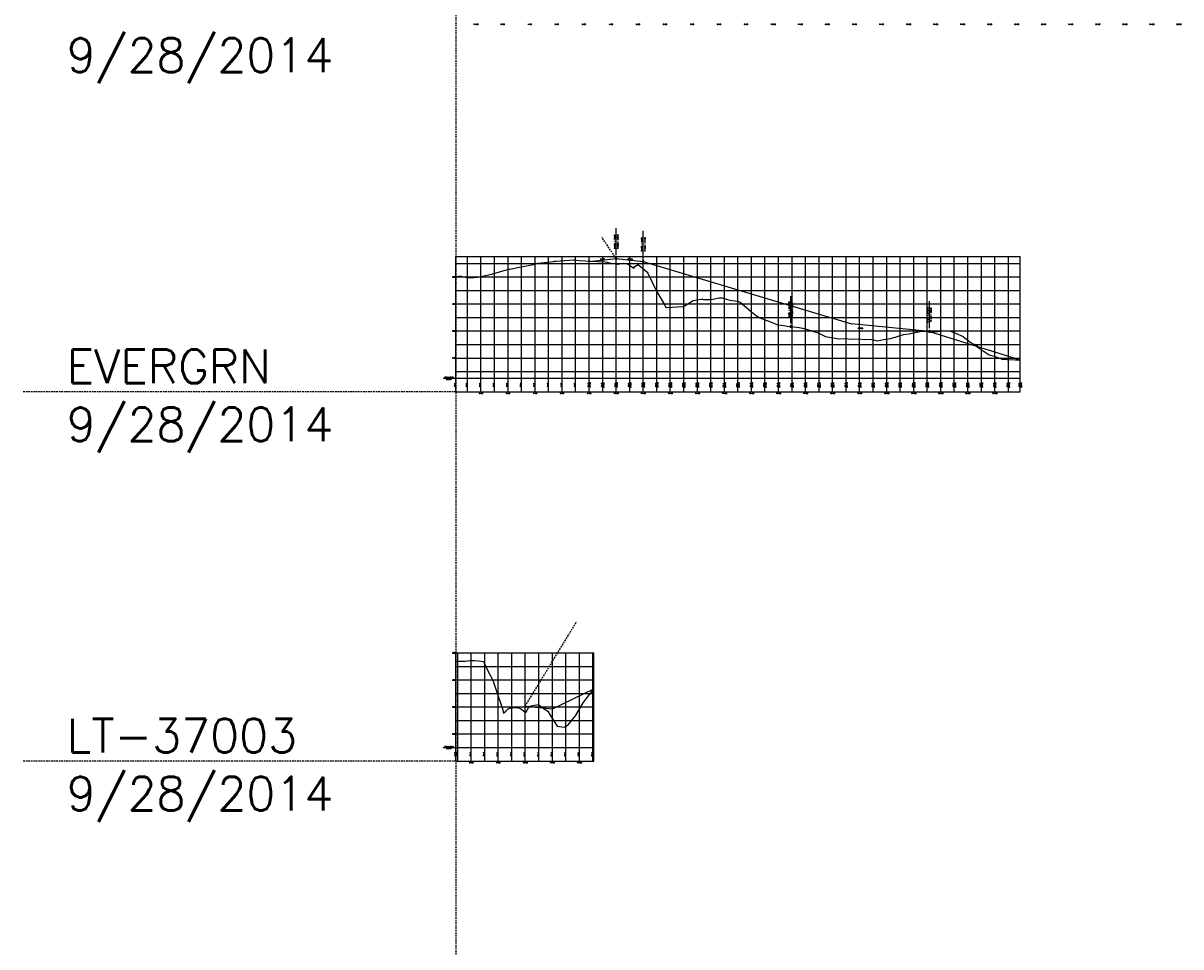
# Model space of a CAD drawing. Extents: x 114466 to 237039, y 16086 to 93345.
# Tile 77 of 81: x 219714 to 223994, y 44387 to 47802. Entities that reach past the tile are written whole.
import ezdxf
from ezdxf.enums import TextEntityAlignment as Align

# ---------------------------------------------------------------- set-up
doc = ezdxf.new("R2010")
doc.units = 0
doc.header["$LTSCALE"] = 50
doc.header["$MEASUREMENT"] = 0
doc.linetypes.add('HIDDEN_050%', pattern=[0.1875, 0.125, -0.0625])
doc.layers.get('0').update_dxf_attribs({"color": 1})
doc.layers.add('_CAB-PROF-TXT', color=31, linetype='HIDDEN_050%', plot=False)
for name, color, linetype in [('EVERGRN-PBASE', 101, 'Continuous'), ('EVERGRN-PEGC', 1, 'Continuous'), ('EVERGRN-PEGCT', 101, 'Continuous'), ('EVERGRN-PFGC', 4, 'Continuous'), ('EVERGRN-PFGCT', 3, 'Continuous'), ('EVERGRN-PGRID', 251, 'Continuous'), ('EVERGRN-PGRIDT', 101, 'Continuous'), ('EVERGRN1-PEGCT', 101, 'Continuous'), ('LT-37003-PBASE', 101, 'Continuous'), ('LT-37003-PEGC', 1, 'Continuous'), ('LT-37003-PEGCT', 101, 'Continuous'), ('LT-37003-PFGC', 4, 'Continuous'), ('LT-37003-PGRID', 251, 'Continuous'), ('LT-37003-PGRIDT', 101, 'Continuous')]:
    doc.layers.add(name, color=color, linetype=linetype)
doc.styles.add('C10O', font='complex', dxfattribs={"oblique": 20, "height": 4.167})
doc.styles.add('L140', font='ROMANSM.shx', dxfattribs={"height": 14})
doc.styles.add('l80', font='ROMANSM.shx', dxfattribs={"height": 8})

# ---------------------------------------------------------------- blocks, each defined once
blk = doc.blocks.new('datum')
blk.add_line((-1.625, 0), (-0.125, 0))
at = {"style": 'C10O', "oblique": 20}
blk.add_text('DATUM ELEV', height=0.1389, dxfattribs=at).set_placement((-0.9375, 0.05), align=Align.CENTER)
blk.add_attdef('DATUM', text='', height=0.1389, dxfattribs=at).set_placement((-0.9375, -0.18889), align=Align.CENTER)
blk = doc.blocks.new('pvi2')
for p, q in [((0, 0.1), (-0.075, -0.05)), ((0.075, -0.05), (0, 0.1)), ((-0.075, -0.05), (0.075, -0.05))]:
    blk.add_line(p, q)
blk.add_circle((0, 0), 0.0125)
at = {"flags": 1}
for tag, p in [('K', (0, -0.005)), ('LENGTH', (0, -0.033))]:
    blk.add_attdef(tag, text='', height=0.01, dxfattribs=at).set_placement(p, align=Align.CENTER)

msp = doc.modelspace()

# ---------------------------------------------------------------- linework, layer by layer
at = {"layer": '_CAB-PROF-TXT'}
for p, q in [((221314.3069, 54640.73615), (221314.3069, 31935.7308)), ((221906.6769, 46931.81734), (221853.59707, 47010.53415)), ((221314.3069, 46439.31734), (219714.04508, 46439.31734)), ((221570.56132, 45277.39327), (221761.01493, 45590.4702)), ((221314.3069, 45074.19327), (219714.04508, 45074.19327))]:
    msp.add_line(p, q, dxfattribs=at)
at = {"layer": 'EVERGRN-PBASE'}
for p, q in [((221314.3069, 46439.31734), (221314.3069, 46489.31734)), ((221314.3069, 46489.31734), (223400.62327, 46489.31734)), ((221356.6769, 46439.31734), (221356.6769, 46489.31734)), ((221406.6769, 46439.31734), (221406.6769, 46489.31734)), ((221456.6769, 46439.31734), (221456.6769, 46489.31734)), ((221506.6769, 46439.31734), (221506.6769, 46489.31734)), ((221556.6769, 46439.31734), (221556.6769, 46489.31734)), ((221606.6769, 46439.31734), (221606.6769, 46489.31734)), ((221656.6769, 46439.31734), (221656.6769, 46489.31734)), ((221706.6769, 46439.31734), (221706.6769, 46489.31734)), ((221756.6769, 46439.31734), (221756.6769, 46489.31734)), ((221806.6769, 46439.31734), (221806.6769, 46489.31734)), ((221856.6769, 46439.31734), (221856.6769, 46489.31734)), ((221906.6769, 46439.31734), (221906.6769, 46489.31734)), ((221956.6769, 46439.31734), (221956.6769, 46489.31734)), ((222006.6769, 46439.31734), (222006.6769, 46489.31734)), ((222056.6769, 46439.31734), (222056.6769, 46489.31734)), ((222106.6769, 46439.31734), (222106.6769, 46489.31734)), ((222156.6769, 46439.31734), (222156.6769, 46489.31734)), ((222206.6769, 46439.31734), (222206.6769, 46489.31734)), ((222256.6769, 46439.31734), (222256.6769, 46489.31734)), ((222306.6769, 46439.31734), (222306.6769, 46489.31734)), ((222356.6769, 46439.31734), (222356.6769, 46489.31734)), ((222406.6769, 46439.31734), (222406.6769, 46489.31734)), ((222456.6769, 46439.31734), (222456.6769, 46489.31734)), ((222506.6769, 46439.31734), (222506.6769, 46489.31734)), ((222556.6769, 46439.31734), (222556.6769, 46489.31734)), ((222606.6769, 46439.31734), (222606.6769, 46489.31734)), ((222656.6769, 46439.31734), (222656.6769, 46489.31734)), ((222706.6769, 46439.31734), (222706.6769, 46489.31734)), ((222756.6769, 46439.31734), (222756.6769, 46489.31734)), ((222806.6769, 46439.31734), (222806.6769, 46489.31734)), ((222856.6769, 46439.31734), (222856.6769, 46489.31734)), ((222906.6769, 46439.31734), (222906.6769, 46489.31734)), ((222956.6769, 46439.31734), (222956.6769, 46489.31734)), ((223006.6769, 46439.31734), (223006.6769, 46489.31734)), ((223056.6769, 46439.31734), (223056.6769, 46489.31734)), ((223106.6769, 46439.31734), (223106.6769, 46489.31734)), ((223156.6769, 46439.31734), (223156.6769, 46489.31734)), ((223206.6769, 46439.31734), (223206.6769, 46489.31734)), ((223256.6769, 46439.31734), (223256.6769, 46489.31734)), ((223306.6769, 46439.31734), (223306.6769, 46489.31734)), ((223356.6769, 46439.31734), (223356.6769, 46489.31734)), ((223400.62327, 46439.31734), (223400.62327, 46489.31734)), ((221314.3069, 46439.31734), (223400.62327, 46439.31734))]:
    msp.add_line(p, q, dxfattribs=at)
at = {"layer": 'EVERGRN-PEGC', "flags": 128}
msp.add_lwpolyline([(221314.3069, 46865.79344), (221324.51531, 46866.46284), (221333.36418, 46866.63784), (221338.60369, 46864.68167), (221368.40424, 46861.24253), (221394.39188, 46863.72053), (221418.73259, 46868.19043), (221450.17891, 46875.60563), (221495.83242, 46888.87075), (221505.9671, 46891.7414), (221508.56335, 46892.30692), (221512.94791, 46893.25761), (221561.75529, 46902.44158), (221607.1652, 46911.833), (221610.96262, 46912.78159), (221617.81242, 46914.44832), (221639.77524, 46917.32674), (221642.56958, 46917.69871), (221642.59066, 46917.69871), (221674.19763, 46921.69496), (221674.21871, 46921.69496), (221676.89852, 46922.02178), (221679.7498, 46922.36845), (221682.1408, 46922.56895), (221684.47064, 46922.73722), (221748.53297, 46927.88003), (221751.6298, 46927.74654), (221769.92389, 46925.18525), (221837.16233, 46920.93496), (221865.83826, 46919.76827), (221866.36173, 46919.74712), (221873.78604, 46918.29019), (221880.7141, 46915.96746), (221904.89843, 46912.38751), (221910.10661, 46911.64003), (221912.08382, 46911.81698), (221929.07553, 46913.77464), (221945.55162, 46912.30192), (221949.47426, 46912.01739), (221951.91655, 46910.69362), (221952.67155, 46910.44145), (221955.9383, 46907.92716), (221959.51293, 46905.34648), (221971.369, 46896.78711), (221975.3107, 46902.96362), (221987.65952, 46909.8662), (222019.59481, 46883.27005), (222021.60598, 46882.29697), (222023.66994, 46878.65356), (222055.55246, 46812.06325), (222086.6202, 46760.17966), (222089.49891, 46753.60631), (222092.45311, 46750.61136), (222153.6456, 46754.90627), (222157.39244, 46756.15061), (222161.23771, 46758.60343), (222191.33889, 46777.17196), (222220.66959, 46781.57036), (222225.28538, 46781.69233), (222230.02232, 46781.23074), (222259.23188, 46780.2509), (222287.69498, 46786.60757), (222293.17827, 46787.1032), (222298.80548, 46787.17836), (222318.25052, 46781.18331), (222327.1286, 46778.56957), (222356.44802, 46775.06589), (222362.2846, 46772.34902), (222362.29974, 46772.34902), (222365.21931, 46771.17471), (222398.48642, 46742.07176), (222406.33381, 46735.45458), (222406.34895, 46735.45458), (222424.86564, 46720.91683), (222437.6802, 46712.97805), (222450.38303, 46707.88005), (222450.39817, 46707.88005), (222480.32529, 46697.12269), (222494.43225, 46691.09552), (222494.44739, 46691.09552), (222500.78747, 46688.65247), (222532.81776, 46682.95781), (222538.48146, 46682.06546), (222538.4966, 46682.06546), (222552.27424, 46680.40504), (222582.53068, 46677.68824), (222582.54582, 46677.68824), (222583.24202, 46677.64582), (222594.9675, 46675.30859), (222626.57989, 46665.62171), (222626.59503, 46665.62171), (222632.23394, 46663.96607), (222653.52945, 46657.9006), (222670.62911, 46649.08954), (222670.64425, 46649.08954), (222680.52325, 46643.91042), (222701.5051, 46640.486), (222701.51031, 46640.486), (222704.14635, 46640.04914), (222728.55009, 46635.09262), (222753.35363, 46636.43332), (222776.55567, 46633.60303), (222801.75192, 46635.01706), (222824.56026, 46633.09481), (222847.00142, 46634.32858), (222872.56584, 46627.67316), (222894.61965, 46632.6634), (222920.57043, 46635.91407), (222942.2378, 46643.06265), (222968.57601, 46651.21297), (222989.85649, 46653.97036), (223016.58159, 46659.50137), (223037.47475, 46663.23576), (223064.58618, 46662.0521), (223085.09288, 46661.74204), (223112.59176, 46664.49374), (223140.54057, 46664.51338), (223160.59635, 46656.5193), (223188.93897, 46643.85855), (223208.60193, 46627.48186), (223227.94795, 46615.72552), (223256.60752, 46596.10967), (223285.736, 46576.52743), (223304.6121, 46571.01978), (223334.13442, 46560.70863), (223352.61769, 46559.18332), (223382.53261, 46557.59635), (223400.62227, 46557.52815)], dxfattribs=at)
at = {"layer": 'EVERGRN-PFGC'}
for p, q in [((221806.6769, 46921.81734), (221906.6769, 46931.81734)), ((221906.6769, 46931.81734), (222006.6769, 46921.81734)), ((222006.6769, 46921.81734), (222776.54849, 46690.85586)), ((223064.58618, 46662.0521), (222776.54849, 46690.85586)), ((223064.58618, 46662.0521), (223400.62227, 46557.52815))]:
    msp.add_line(p, q, dxfattribs=at)
at = {"layer": 'EVERGRN-PFGCT'}
for p, q in [((221906.6769, 46944.31734), (221906.6769, 47044.31734)), ((222006.6769, 46934.31734), (222006.6769, 47034.31734)), ((222552.27424, 46692.90504), (222552.27424, 46792.90504)), ((223064.58618, 46674.5521), (223064.58618, 46774.5521))]:
    msp.add_line(p, q, dxfattribs=at)
at = {"layer": 'EVERGRN-PGRID'}
for p, q in [((221314.3069, 46489.31734), (221314.3069, 46939.31734)), ((221314.3069, 46939.31734), (223400.62327, 46939.31734)), ((221314.3069, 46914.31734), (223400.62327, 46914.31734)), ((221356.6769, 46489.31734), (221356.6769, 46939.31734)), ((221406.6769, 46489.31734), (221406.6769, 46939.31734)), ((221456.6769, 46489.31734), (221456.6769, 46939.31734)), ((221506.6769, 46489.31734), (221506.6769, 46939.31734)), ((221556.6769, 46489.31734), (221556.6769, 46939.31734)), ((221606.6769, 46489.31734), (221606.6769, 46939.31734)), ((221656.6769, 46489.31734), (221656.6769, 46939.31734)), ((221706.6769, 46489.31734), (221706.6769, 46939.31734)), ((221756.6769, 46489.31734), (221756.6769, 46939.31734)), ((221806.6769, 46489.31734), (221806.6769, 46939.31734)), ((221856.6769, 46489.31734), (221856.6769, 46939.31734)), ((221906.6769, 46489.31734), (221906.6769, 46939.31734)), ((221956.6769, 46489.31734), (221956.6769, 46939.31734)), ((222006.6769, 46489.31734), (222006.6769, 46939.31734)), ((222056.6769, 46489.31734), (222056.6769, 46939.31734)), ((222106.6769, 46489.31734), (222106.6769, 46939.31734)), ((222156.6769, 46489.31734), (222156.6769, 46939.31734)), ((222206.6769, 46489.31734), (222206.6769, 46939.31734)), ((222256.6769, 46489.31734), (222256.6769, 46939.31734)), ((222306.6769, 46489.31734), (222306.6769, 46939.31734)), ((222356.6769, 46489.31734), (222356.6769, 46939.31734)), ((222406.6769, 46489.31734), (222406.6769, 46939.31734)), ((222456.6769, 46489.31734), (222456.6769, 46939.31734)), ((222506.6769, 46489.31734), (222506.6769, 46939.31734)), ((222556.6769, 46489.31734), (222556.6769, 46939.31734)), ((222606.6769, 46489.31734), (222606.6769, 46939.31734)), ((222656.6769, 46489.31734), (222656.6769, 46939.31734)), ((222706.6769, 46489.31734), (222706.6769, 46939.31734)), ((222756.6769, 46489.31734), (222756.6769, 46939.31734)), ((222806.6769, 46489.31734), (222806.6769, 46939.31734)), ((222856.6769, 46489.31734), (222856.6769, 46939.31734)), ((222906.6769, 46489.31734), (222906.6769, 46939.31734)), ((222956.6769, 46489.31734), (222956.6769, 46939.31734)), ((223006.6769, 46489.31734), (223006.6769, 46939.31734)), ((223056.6769, 46489.31734), (223056.6769, 46939.31734)), ((223106.6769, 46489.31734), (223106.6769, 46939.31734)), ((223156.6769, 46489.31734), (223156.6769, 46939.31734)), ((223206.6769, 46489.31734), (223206.6769, 46939.31734)), ((223256.6769, 46489.31734), (223256.6769, 46939.31734)), ((223306.6769, 46489.31734), (223306.6769, 46939.31734)), ((223356.6769, 46489.31734), (223356.6769, 46939.31734)), ((223400.62327, 46489.31734), (223400.62327, 46939.31734)), ((221314.3069, 46864.31734), (223400.62327, 46864.31734)), ((221314.3069, 46814.31734), (223400.62327, 46814.31734)), ((221314.3069, 46764.31734), (223400.62327, 46764.31734)), ((221314.3069, 46714.31734), (223400.62327, 46714.31734)), ((221314.3069, 46664.31734), (223400.62327, 46664.31734)), ((221314.3069, 46614.31734), (223400.62327, 46614.31734)), ((221314.3069, 46564.31734), (223400.62327, 46564.31734)), ((221314.3069, 46514.31734), (223400.62327, 46514.31734))]:
    msp.add_line(p, q, dxfattribs=at)
at = {"layer": 'LT-37003-PBASE'}
for p, q in [((221314.3069, 45074.19327), (221314.3069, 45124.19327)), ((221314.3069, 45124.19327), (221823.65627, 45124.19327)), ((221320.56132, 45074.19327), (221320.56132, 45124.19327)), ((221370.56132, 45074.19327), (221370.56132, 45124.19327)), ((221420.56132, 45074.19327), (221420.56132, 45124.19327)), ((221470.56132, 45074.19327), (221470.56132, 45124.19327)), ((221520.56132, 45074.19327), (221520.56132, 45124.19327)), ((221570.56132, 45074.19327), (221570.56132, 45124.19327)), ((221620.56132, 45074.19327), (221620.56132, 45124.19327)), ((221670.56132, 45074.19327), (221670.56132, 45124.19327)), ((221720.56132, 45074.19327), (221720.56132, 45124.19327)), ((221770.56132, 45074.19327), (221770.56132, 45124.19327)), ((221820.56132, 45074.19327), (221820.56132, 45124.19327)), ((221823.65627, 45074.19327), (221823.65627, 45124.19327)), ((221314.3069, 45074.19327), (221823.65627, 45074.19327))]:
    msp.add_line(p, q, dxfattribs=at)
at = {"layer": 'LT-37003-PEGC', "flags": 128}
msp.add_lwpolyline([(221314.3069, 45443.06237), (221332.38287, 45443.12747), (221348.26359, 45442.95879), (221365.04548, 45445.66677), (221382.21991, 45446.03798), (221398.47243, 45444.60156), (221416.17626, 45442.62435), (221434.88394, 45403.31417), (221450.13293, 45373.78623), (221464.56336, 45333.07317), (221487.00023, 45263.04363), (221489.50812, 45251.34864), (221498.72584, 45259.08367), (221502.52693, 45262.27335), (221507.49507, 45267.31152), (221508.37385, 45267.80806), (221510.40284, 45269.10837), (221516.04379, 45269.65164), (221530.0774, 45272.18005), (221535.92287, 45271.68309), (221549.50744, 45269.22489), (221551.69988, 45268.66948), (221552.69593, 45268.01895), (221558.84468, 45263.8071), (221572.58881, 45254.15885), (221582.93686, 45271.32046), (221585.95896, 45276.73651), (221596.74385, 45279.11562), (221619.91582, 45283.36655), (221644.40221, 45264.34344), (221653.87259, 45258.31354), (221662.83479, 45243.60185), (221687.82884, 45202.85661), (221714.24066, 45199.189), (221721.78507, 45202.57577), (221728.92435, 45207.79799), (221755.74185, 45241.42756), (221784.08057, 45289.50386), (221795.01528, 45304.31406), (221823.65527, 45341.77905)], dxfattribs=at)
at = {"layer": 'LT-37003-PFGC'}
for p, q in [((221670.56132, 45267.39327), (221823.65527, 45341.77905)), ((221570.56132, 45277.39327), (221670.56132, 45267.39327))]:
    msp.add_line(p, q, dxfattribs=at)
at = {"layer": 'LT-37003-PGRID'}
for p, q in [((221314.3069, 45124.19327), (221314.3069, 45474.19327)), ((221314.3069, 45474.19327), (221823.65627, 45474.19327)), ((221320.56132, 45124.19327), (221320.56132, 45474.19327)), ((221370.56132, 45124.19327), (221370.56132, 45474.19327)), ((221420.56132, 45124.19327), (221420.56132, 45474.19327)), ((221470.56132, 45124.19327), (221470.56132, 45474.19327)), ((221520.56132, 45124.19327), (221520.56132, 45474.19327)), ((221570.56132, 45124.19327), (221570.56132, 45474.19327)), ((221620.56132, 45124.19327), (221620.56132, 45474.19327)), ((221670.56132, 45124.19327), (221670.56132, 45474.19327)), ((221720.56132, 45124.19327), (221720.56132, 45474.19327)), ((221770.56132, 45124.19327), (221770.56132, 45474.19327)), ((221820.56132, 45124.19327), (221820.56132, 45474.19327)), ((221823.65627, 45124.19327), (221823.65627, 45474.19327)), ((221314.3069, 45424.19327), (221823.65627, 45424.19327)), ((221314.3069, 45374.19327), (221823.65627, 45374.19327)), ((221314.3069, 45324.19327), (221823.65627, 45324.19327)), ((221314.3069, 45274.19327), (221823.65627, 45274.19327)), ((221314.3069, 45224.19327), (221823.65627, 45224.19327)), ((221314.3069, 45174.19327), (221823.65627, 45174.19327))]:
    msp.add_line(p, q, dxfattribs=at)

# ---------------------------------------------------------------- block references
at = {"layer": 'EVERGRN-PBASE', "xscale": 28.79769618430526, "yscale": 28.79769618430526, "zscale": 28.79769618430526}
msp.add_blockref('datum', (221314.3069, 46489.31734), dxfattribs=at).add_auto_attribs({'DATUM': '225.00'})
at = {"layer": 'EVERGRN-PFGC', "xscale": 48.01920768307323, "yscale": 48.01920768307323, "zscale": 48.01920768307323}
for p in [(221906.6769, 46931.81734), (222006.6769, 46921.81734), (222552.27424, 46680.40504), (223064.58618, 46662.0521)]:
    msp.add_blockref('pvi2', p, dxfattribs=at)
at = {"layer": 'LT-37003-PBASE', "xscale": 28.79769618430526, "yscale": 28.79769618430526, "zscale": 28.79769618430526}
msp.add_blockref('datum', (221314.3069, 45124.19327), dxfattribs=at).add_auto_attribs({'DATUM': '250.00'})

# ---------------------------------------------------------------- texts
at = {"layer": '_CAB-PROF-TXT', "style": 'L140'}
for s, p in [('9/28/2014', (219874.98971, 47621.64148)), ('EVERGRN', (219874.98971, 46470.80312)), ('9/28/2014', (219874.98971, 46256.51741)), ('LT-37003', (219874.98971, 45105.67905)), ('9/28/2014', (219874.98971, 44891.39333))]:
    msp.add_text(s, height=125, dxfattribs=at).set_placement(p)
at = {"layer": 'EVERGRN-PEGCT', "style": 'l80'}
for s, p in [('300.3', (221314.3069, 46464.31734)), ('299.7', (221356.6769, 46464.31734)), ('300.3', (221406.6769, 46464.31734)), ('302.6', (221456.6769, 46464.31734)), ('305.5', (221506.6769, 46464.31734)), ('307.4', (221556.6769, 46464.31734)), ('309.5', (221606.6769, 46464.31734)), ('311.0', (221656.6769, 46464.31734)), ('312.0', (221706.6769, 46464.31734)), ('312.5', (221756.6769, 46464.31734)), ('311.7', (221806.6769, 46464.31734)), ('311.2', (221856.6769, 46464.31734)), ('309.6', (221906.6769, 46464.31734)), ('308.6', (221956.6769, 46464.31734)), ('305.9', (222006.6769, 46464.31734)), ('289.2', (222056.6769, 46464.31734)), ('277.5', (222106.6769, 46464.31734)), ('278.3', (222156.6769, 46464.31734)), ('283.0', (222206.6769, 46464.31734)), ('283.2', (222256.6769, 46464.31734)), ('284.1', (222306.6769, 46464.31734)), ('282.1', (222356.6769, 46464.31734)), ('274.2', (222406.6769, 46464.31734)), ('268.3', (222456.6769, 46464.31734)), ('264.7', (222506.6769, 46464.31734)), ('263.1', (222556.6769, 46464.31734)), ('261.5', (222606.6769, 46464.31734)), ('258.4', (222656.6769, 46464.31734)), ('255.0', (222706.6769, 46464.31734)), ('254.3', (222756.6769, 46464.31734)), ('254.1', (222806.6769, 46464.31734)), ('253.5', (222856.6769, 46464.31734)), ('254.0', (222906.6769, 46464.31734)), ('256.6', (222956.6769, 46464.31734)), ('258.6', (223006.6769, 46464.31734)), ('259.6', (223056.6769, 46464.31734)), ('259.9', (223106.6769, 46464.31734)), ('258.8', (223156.6769, 46464.31734)), ('253.0', (223206.6769, 46464.31734)), ('246.3', (223256.6769, 46464.31734)), ('241.2', (223306.6769, 46464.31734)), ('238.9', (223356.6769, 46464.31734)), ('238.6', (223400.62327, 46464.31734))]:
    msp.add_text(s, height=4, rotation=90, dxfattribs=at).set_placement(p, align=Align.BOTTOM_CENTER)
for s, p in [('5+00', (221406.6769, 46433.31734)), ('6+00', (221506.6769, 46433.31734)), ('7+00', (221606.6769, 46433.31734)), ('8+00', (221706.6769, 46433.31734)), ('9+00', (221806.6769, 46433.31734)), ('10+00', (221906.6769, 46433.31734)), ('11+00', (222006.6769, 46433.31734)), ('12+00', (222106.6769, 46433.31734)), ('13+00', (222206.6769, 46433.31734)), ('14+00', (222306.6769, 46433.31734)), ('15+00', (222406.6769, 46433.31734)), ('16+00', (222506.6769, 46433.31734)), ('17+00', (222606.6769, 46433.31734)), ('18+00', (222706.6769, 46433.31734)), ('19+00', (222806.6769, 46433.31734)), ('20+00', (222906.6769, 46433.31734)), ('21+00', (223006.6769, 46433.31734)), ('22+00', (223106.6769, 46433.31734)), ('23+00', (223206.6769, 46433.31734)), ('24+00', (223306.6769, 46433.31734))]:
    msp.add_text(s, height=4, dxfattribs=at).set_placement(p, align=Align.MIDDLE_CENTER)
at = {"layer": 'EVERGRN-PFGCT', "style": 'l80'}
for s, p in [('PVI STA  = 10+00', (221902.6769, 46994.31734)), ('PVI STA  = 11+00', (222002.6769, 46984.31734)), ('PVI STA  = 16+45.60', (222548.27424, 46742.90504)), ('PVI STA  = 21+57.91', (223060.58618, 46724.5521))]:
    msp.add_text(s, height=4, rotation=90, dxfattribs=at).set_placement(p, align=Align.CENTER)
for s, p in [('PVI ELEV = 313.50', (221910.6769, 46994.31734)), ('PVI ELEV = 311.50', (222010.6769, 46984.31734)), ('PVI ELEV = 263.22', (222556.27424, 46742.90504)), ('PVI ELEV = 259.55', (223068.58618, 46724.5521)), ('311.50', (221808.01023, 46464.31734)), ('312.50', (221858.01023, 46464.31734)), ('313.50', (221908.01023, 46464.31734)), ('313.50', (221908.01023, 46464.31734)), ('312.50', (221958.01023, 46464.31734)), ('311.50', (222008.01023, 46464.31734)), ('311.50', (222008.01023, 46464.31734)), ('307.08', (222058.01023, 46464.31734)), ('302.65', (222108.01023, 46464.31734)), ('298.23', (222158.01023, 46464.31734)), ('293.80', (222208.01023, 46464.31734)), ('289.38', (222258.01023, 46464.31734)), ('284.95', (222308.01023, 46464.31734)), ('280.53', (222358.01023, 46464.31734)), ('276.10', (222408.01023, 46464.31734)), ('271.68', (222458.01023, 46464.31734)), ('267.25', (222508.01023, 46464.31734)), ('263.19', (222558.01023, 46464.31734)), ('262.83', (222608.01023, 46464.31734)), ('262.47', (222658.01023, 46464.31734)), ('262.11', (222708.01023, 46464.31734)), ('261.75', (222758.01023, 46464.31734)), ('261.39', (222808.01023, 46464.31734)), ('261.04', (222858.01023, 46464.31734)), ('260.68', (222908.01023, 46464.31734)), ('260.32', (222958.01023, 46464.31734)), ('259.96', (223008.01023, 46464.31734)), ('259.60', (223058.01023, 46464.31734)), ('256.93', (223108.01023, 46464.31734)), ('253.82', (223158.01023, 46464.31734)), ('250.71', (223208.01023, 46464.31734)), ('247.60', (223258.01023, 46464.31734)), ('244.49', (223308.01023, 46464.31734)), ('241.38', (223358.01023, 46464.31734)), ('238.64', (223401.9566, 46464.31734))]:
    msp.add_text(s, height=4, rotation=90, dxfattribs=at).set_placement(p, align=Align.TOP_CENTER)
for s, rotation, p in [('2.00%', 5.71059314, (221856.6769, 46926.81734)), ('-2.00%', 354.28940686, (221956.6769, 46926.81734)), ('-0.72%', 357.94832625, (222808.43021, 46671.22857)), ('-6.22%', 342.72170578, (223232.60422, 46609.79012))]:
    msp.add_text(s, height=4, rotation=rotation, dxfattribs=at).set_placement(p, align=Align.BOTTOM_CENTER)
at = {"layer": 'EVERGRN-PGRIDT', "style": 'l80'}
for s, p in [('300', (221310.8069, 46864.31734)), ('280', (221310.8069, 46764.31734)), ('260', (221310.8069, 46664.31734)), ('240', (221310.8069, 46564.31734))]:
    msp.add_text(s, height=4, dxfattribs=at).set_placement(p, align=Align.MIDDLE_RIGHT)
at = {"layer": 'EVERGRN1-PEGCT', "style": 'l80'}
for s, p in [('-1+00', (221386.9469, 47798.44141)), ('0+00', (221486.9469, 47798.44141)), ('1+00', (221586.9469, 47798.44141)), ('2+00', (221686.9469, 47798.44141)), ('3+00', (221786.9469, 47798.44141)), ('4+00', (221886.9469, 47798.44141)), ('5+00', (221986.9469, 47798.44141)), ('6+00', (222086.9469, 47798.44141)), ('7+00', (222186.9469, 47798.44141)), ('8+00', (222286.9469, 47798.44141)), ('9+00', (222386.9469, 47798.44141)), ('10+00', (222486.9469, 47798.44141)), ('11+00', (222586.9469, 47798.44141)), ('12+00', (222686.9469, 47798.44141)), ('13+00', (222786.9469, 47798.44141)), ('14+00', (222886.9469, 47798.44141)), ('15+00', (222986.9469, 47798.44141)), ('16+00', (223086.9469, 47798.44141)), ('17+00', (223186.9469, 47798.44141)), ('18+00', (223286.9469, 47798.44141)), ('19+00', (223386.9469, 47798.44141)), ('20+00', (223486.9469, 47798.44141)), ('21+00', (223586.9469, 47798.44141)), ('22+00', (223686.9469, 47798.44141)), ('23+00', (223786.9469, 47798.44141)), ('24+00', (223886.9469, 47798.44141)), ('25+00', (223986.9469, 47798.44141))]:
    msp.add_text(s, height=4, dxfattribs=at).set_placement(p, align=Align.MIDDLE_CENTER)
at = {"layer": 'LT-37003-PEGCT', "style": 'l80'}
for s, p in [('313.8', (221314.3069, 45099.19327)), ('313.8', (221320.56132, 45099.19327)), ('314.3', (221370.56132, 45099.19327)), ('311.8', (221420.56132, 45099.19327)), ('288.0', (221470.56132, 45099.19327)), ('279.3', (221520.56132, 45099.19327)), ('276.3', (221570.56132, 45099.19327)), ('281.7', (221620.56132, 45099.19327)), ('271.4', (221670.56132, 45099.19327)), ('265.6', (221720.56132, 45099.19327)), ('278.5', (221770.56132, 45099.19327)), ('292.7', (221820.56132, 45099.19327)), ('293.5', (221823.65627, 45099.19327))]:
    msp.add_text(s, height=4, rotation=90, dxfattribs=at).set_placement(p, align=Align.BOTTOM_CENTER)
for s, p in [('8+00', (221370.56132, 45068.19327)), ('9+00', (221470.56132, 45068.19327)), ('10+00', (221570.56132, 45068.19327)), ('11+00', (221670.56132, 45068.19327)), ('12+00', (221770.56132, 45068.19327))]:
    msp.add_text(s, height=4, dxfattribs=at).set_placement(p, align=Align.MIDDLE_CENTER)
at = {"layer": 'LT-37003-PGRIDT', "style": 'l80'}
for s, p in [('320', (221310.8069, 45474.19327)), ('300', (221310.8069, 45374.19327)), ('280', (221310.8069, 45274.19327)), ('260', (221310.8069, 45174.19327))]:
    msp.add_text(s, height=4, dxfattribs=at).set_placement(p, align=Align.MIDDLE_RIGHT)

doc.saveas('drawing.dxf')
